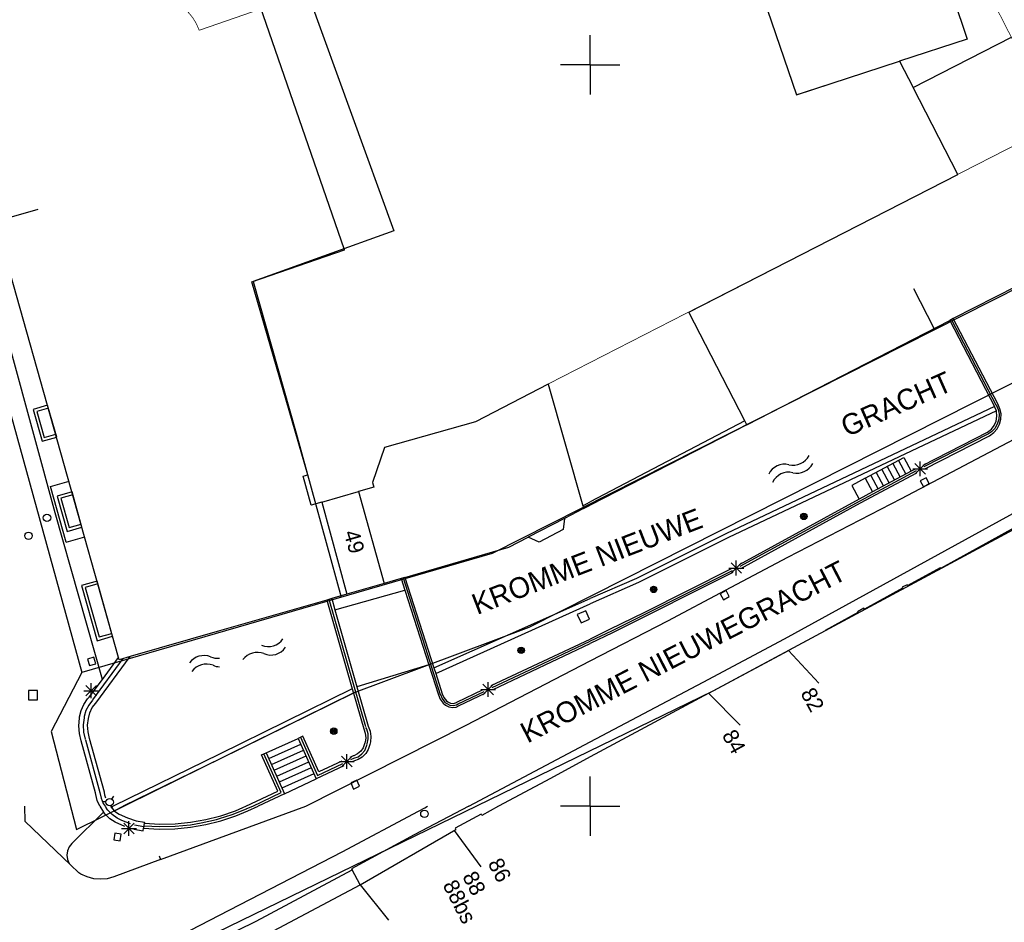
# Model space of a CAD drawing. Header units: millimetres. Extents: x 135944 to 142000, y 454200 to 456692.
# Tile 45 of 153: x 136962 to 137028, y 455792 to 455853. Entities that reach past the tile are written whole.
import ezdxf
from ezdxf.enums import TextEntityAlignment as Align

# ---------------------------------------------------------------- set-up
doc = ezdxf.new("R2010")
doc.units = ezdxf.units.MM
for name, color, linetype in [('TotaalGBKN2013_Bistad', 251, 'Continuous'), ('TotaalGBKN2013X$0$Contouren', 251, 'Continuous'), ('TotaalGBKN2013X$0$Xref', 251, 'Continuous')]:
    doc.layers.add(name, color=color, linetype=linetype)
doc.layers.add('TotaalGBKN2013X$0$PSVPORTS', color=251, linetype='Continuous', plot=False)
doc.styles.add('TotaalGBKN2013X$0$GBKN binnenstad 2009$0$Standard', font='txt')

# ---------------------------------------------------------------- blocks, each defined once
blk = doc.blocks.new('TotaalGBKN2013X$0$GBKN binnenstad 2009')
at = {"layer": 'TotaalGBKN2013_Bistad'}
for p, q in [((137020045, 455867855), (137025400, 455851714)), ((137020045, 455867855), (137025400, 455851714)), ((137008402, 455864081), (137013896, 455847979)), ((137008402, 455864081), (137013896, 455847979)), ((136983434, 455837511), (136977472, 455854732)), ((136983434, 455837511), (136977472, 455854732)), ((137000000, 455850000), (137000000, 455852000)), ((137000000, 455850000), (137000000, 455852000)), ((137000000, 455850000), (137000000, 455852000)), ((137000000, 455850000), (137000000, 455852000)), ((137025400, 455851714), (137020846, 455850235)), ((137025400, 455851714), (137020846, 455850235)), ((137021764, 455848456), (137028386, 455851851)), ((137021764, 455848456), (137028386, 455851851)), ((137000000, 455850000), (136998000, 455850000)), ((137000000, 455850000), (136998000, 455850000)), ((137000000, 455850000), (137000000, 455848000)), ((137000000, 455850000), (137000000, 455848000)), ((137000000, 455850000), (137002000, 455850000)), ((137000000, 455850000), (137000000, 455848000)), ((137000000, 455850000), (137000000, 455848000)), ((137000000, 455850000), (137002000, 455850000)), ((137013896, 455847979), (137020846, 455850235)), ((137013896, 455847979), (137020846, 455850235)), ((137020846, 455850235), (137021764, 455848456)), ((137020846, 455850235), (137021764, 455848456)), ((137024783, 455842607), (137021764, 455848456)), ((137024783, 455842607), (137021764, 455848456)), ((137006638, 455833326), (137024783, 455842607)), ((137006638, 455833326), (137024783, 455842607)), ((136959901, 455839427), (136962782, 455840267)), ((136959901, 455839427), (136962782, 455840267)), ((136968200, 455810043), (136960431, 455837619)), ((136968200, 455810043), (136960431, 455837619)), ((136977193, 455835352), (136983434, 455837511)), ((136977193, 455835352), (136983434, 455837511)), ((136980958, 455822358), (136977193, 455835352)), ((136980958, 455822358), (136977193, 455835352)), ((137023179, 455832217), (137021811, 455834887)), ((137023179, 455832217), (137021811, 455834887)), ((137028704, 455835044), (137024471, 455832882)), ((137028704, 455835044), (137024471, 455832882)), ((137010412, 455825989), (137006638, 455833326)), ((137010412, 455825989), (137006638, 455833326)), ((137010547, 455825727), (137024232, 455832758)), ((137010547, 455825727), (137024232, 455832758)), ((137024471, 455832882), (137024232, 455832758)), ((137024471, 455832882), (137024232, 455832758)), ((137024232, 455832758), (137027258, 455826959)), ((137024232, 455832758), (137027258, 455826959)), ((137024362, 455832799), (137027347, 455827077)), ((137024362, 455832799), (137027347, 455827077)), ((137027467, 455827139), (137024471, 455832882)), ((137027467, 455827139), (137024471, 455832882)), ((136963924, 455819792), (136960973, 455830599)), ((136963924, 455819792), (136960973, 455830599)), ((136997155, 455828466), (136992251, 455825912)), ((136997155, 455828466), (136992251, 455825912)), ((136997155, 455828466), (136999495, 455820268)), ((136997155, 455828466), (136999495, 455820268)), ((137027475, 455827126), (137027467, 455827139)), ((137027475, 455827126), (137027467, 455827139)), ((137027620, 455826806), (137027475, 455827126)), ((137027620, 455826806), (137027475, 455827126)), ((136963472, 455826846), (136962682, 455826620)), ((136963472, 455826846), (136962682, 455826620)), ((136962682, 455826620), (136963184, 455824865)), ((136962682, 455826620), (136963184, 455824865)), ((137027258, 455826959), (137009176, 455818403)), ((137027258, 455826959), (137009176, 455818403)), ((137027375, 455826664), (137009314, 455818119)), ((137027375, 455826664), (137009314, 455818119)), ((137027375, 455826664), (137027258, 455826959)), ((137027375, 455826664), (137027258, 455826959)), ((137027355, 455827064), (137027493, 455826757)), ((137027355, 455827064), (137027493, 455826757)), ((137027387, 455826614), (137027375, 455826664)), ((137027387, 455826614), (137027375, 455826664)), ((137027415, 455826294), (137027387, 455826614)), ((137027415, 455826294), (137027387, 455826614)), ((137027493, 455826757), (137027554, 455826427)), ((137027493, 455826757), (137027554, 455826427)), ((137027554, 455826427), (137027536, 455826091)), ((137027554, 455826427), (137027536, 455826091)), ((137027689, 455826462), (137027620, 455826806)), ((137027689, 455826462), (137027620, 455826806)), ((137027678, 455826110), (137027689, 455826462)), ((137027678, 455826110), (137027689, 455826462)), ((136992251, 455825912), (136986126, 455824186)), ((136992251, 455825912), (136986126, 455824186)), ((137010412, 455825989), (137000000, 455820534)), ((137010412, 455825989), (137000000, 455820534)), ((137010547, 455825727), (137010412, 455825989)), ((137010547, 455825727), (137010412, 455825989)), ((137027237, 455825680), (137027365, 455825976)), ((137027237, 455825680), (137027365, 455825976)), ((137027440, 455825768), (137027270, 455825478)), ((137027440, 455825768), (137027270, 455825478)), ((137027365, 455825976), (137027415, 455826294)), ((137027365, 455825976), (137027415, 455826294)), ((137027425, 455825460), (137027589, 455825771)), ((137027425, 455825460), (137027589, 455825771)), ((137027536, 455826091), (137027440, 455825768)), ((137027536, 455826091), (137027440, 455825768)), ((137027589, 455825771), (137027678, 455826110)), ((137027589, 455825771), (137027678, 455826110)), ((136963184, 455824865), (136963974, 455825091)), ((136963184, 455824865), (136963974, 455825091)), ((137010547, 455825727), (137000000, 455820303)), ((137010547, 455825727), (137000000, 455820303)), ((137020983, 455820753), (137030417, 455825733)), ((137020983, 455820753), (137030417, 455825733)), ((137022437, 455823002), (137026788, 455825226)), ((137022437, 455823002), (137026788, 455825226)), ((137026850, 455825106), (137022496, 455822880)), ((137026850, 455825106), (137022496, 455822880)), ((137026788, 455825226), (137027041, 455825425)), ((137026788, 455825226), (137027041, 455825425)), ((137027037, 455825236), (137026850, 455825106)), ((137027037, 455825236), (137026850, 455825106)), ((137026912, 455824986), (137027196, 455825193)), ((137026912, 455824986), (137027196, 455825193)), ((137027270, 455825478), (137027037, 455825236)), ((137027270, 455825478), (137027037, 455825236)), ((137027041, 455825425), (137027237, 455825680)), ((137027041, 455825425), (137027237, 455825680)), ((137027196, 455825193), (137027425, 455825460)), ((137027196, 455825193), (137027425, 455825460)), ((137022556, 455822759), (137026912, 455824986)), ((137022556, 455822759), (137026912, 455824986)), ((136986126, 455824186), (136985313, 455821834)), ((136986126, 455824186), (136985313, 455821834)), ((137018529, 455822113), (137021143, 455823513)), ((137018529, 455822113), (137021143, 455823513)), ((137020397, 455823113), (137020891, 455822191)), ((137020397, 455823113), (137020891, 455822191)), ((137020770, 455823313), (137021264, 455822391)), ((137020770, 455823313), (137021264, 455822391)), ((137021143, 455823513), (137021637, 455822591)), ((137021143, 455823513), (137021637, 455822591)), ((137021885, 455822396), (137022593, 455823104)), ((137022593, 455822396), (137021885, 455823104)), ((137021885, 455822396), (137022593, 455823104)), ((137022593, 455822396), (137021885, 455823104)), ((137022239, 455822250), (137022239, 455823250)), ((137022239, 455822250), (137022239, 455823250)), ((137021960, 455822612), (137018161, 455820576)), ((137021960, 455822612), (137018161, 455820576)), ((137018225, 455820457), (137022021, 455822486)), ((137018225, 455820457), (137022021, 455822486)), ((137021637, 455822591), (137019023, 455821191)), ((137021637, 455822591), (137019023, 455821191)), ((137019277, 455822513), (137019771, 455821591)), ((137019277, 455822513), (137019771, 455821591)), ((137019650, 455822713), (137020144, 455821791)), ((137019650, 455822713), (137020144, 455821791)), ((137020024, 455822913), (137020518, 455821991)), ((137020024, 455822913), (137020518, 455821991)), ((137021903, 455822729), (137021637, 455822591)), ((137021903, 455822729), (137021637, 455822591)), ((137021739, 455822750), (137022739, 455822750)), ((137021739, 455822750), (137022739, 455822750)), ((136963612, 455821566), (136964863, 455821917)), ((136963612, 455821566), (136964863, 455821917)), ((136980647, 455822257), (136980958, 455822358)), ((136980647, 455822257), (136980958, 455822358)), ((136981193, 455820297), (136980647, 455822257)), ((136981193, 455820297), (136980647, 455822257)), ((136985313, 455821834), (136985402, 455821524)), ((136985313, 455821834), (136985402, 455821524)), ((137018529, 455822113), (137017643, 455821638)), ((137018529, 455822113), (137017643, 455821638)), ((137018529, 455822113), (137019023, 455821191)), ((137018529, 455822113), (137019023, 455821191)), ((137018904, 455822313), (137019398, 455821391)), ((137018904, 455822313), (137019398, 455821391)), ((137022635, 455822155), (137022239, 455821941)), ((137022635, 455822155), (137022239, 455821941)), ((137022239, 455821941), (137022453, 455821545)), ((137022239, 455821941), (137022453, 455821545)), ((137022849, 455821759), (137022635, 455822155)), ((137022849, 455821759), (137022635, 455822155)), ((136964667, 455817812), (136963612, 455821566)), ((136964667, 455817812), (136963612, 455821566)), ((136981892, 455820501), (136984373, 455821224)), ((136981892, 455820501), (136984373, 455821224)), ((136985402, 455821524), (136984373, 455821224)), ((136985402, 455821524), (136984373, 455821224)), ((136984373, 455821224), (136986104, 455815023)), ((136984373, 455821224), (136986104, 455815023)), ((137017643, 455821638), (137018137, 455820716)), ((137017643, 455821638), (137018137, 455820716)), ((137019023, 455821191), (137018137, 455820716)), ((137019023, 455821191), (137018137, 455820716)), ((137022453, 455821545), (137022849, 455821759)), ((137022453, 455821545), (137022849, 455821759)), ((136965119, 455821002), (136964314, 455820777)), ((136965119, 455821002), (136964314, 455820777)), ((136964314, 455820777), (136964872, 455818786)), ((136964314, 455820777), (136964872, 455818786)), ((136981892, 455820501), (136981193, 455820297)), ((136981892, 455820501), (136981193, 455820297)), ((136981892, 455820501), (136983586, 455814298)), ((136981892, 455820501), (136983586, 455814298)), ((136999495, 455820268), (137000000, 455820534)), ((136999495, 455820268), (137000000, 455820534)), ((137018137, 455820716), (137010027, 455816281)), ((137018137, 455820716), (137010027, 455816281)), ((137018161, 455820576), (137010086, 455816161)), ((137018161, 455820576), (137010086, 455816161)), ((137010146, 455816038), (137018225, 455820457)), ((137010146, 455816038), (137018225, 455820457)), ((137013103, 455811288), (137030589, 455820903)), ((137013103, 455811288), (137030589, 455820903)), ((137013313, 455816789), (137020983, 455820753)), ((137013313, 455816789), (137020983, 455820753)), ((136967108, 455808556), (136963924, 455819792)), ((136967108, 455808556), (136963924, 455819792)), ((136999550, 455820076), (136998260, 455819411)), ((136999550, 455820076), (136998260, 455819411)), ((136999495, 455820268), (136999550, 455820076)), ((136999495, 455820268), (136999550, 455820076)), ((136999550, 455820076), (137000000, 455820303)), ((136999550, 455820076), (137000000, 455820303)), ((137031238, 455820250), (137023644, 455816044)), ((137031238, 455820250), (137023644, 455816044)), ((136998260, 455819411), (136995819, 455818153)), ((136998260, 455819411), (136995819, 455818153)), ((136998260, 455819411), (136998181, 455818655)), ((136998260, 455819411), (136998181, 455818655)), ((136964872, 455818786), (136965677, 455819011)), ((136964872, 455818786), (136965677, 455819011)), ((136998181, 455818655), (136996550, 455817815)), ((136998181, 455818655), (136996550, 455817815)), ((136964667, 455817812), (136965918, 455818163)), ((136964667, 455817812), (136965918, 455818163)), ((136994512, 455817480), (136995819, 455818153)), ((136994512, 455817480), (136995819, 455818153)), ((136996550, 455817815), (136995819, 455818153)), ((136996550, 455817815), (136995819, 455818153)), ((137009176, 455818403), (137003115, 455815367)), ((137009176, 455818403), (137003115, 455815367)), ((137009314, 455818119), (137003249, 455815081)), ((137009314, 455818119), (137003249, 455815081)), ((136987507, 455815432), (136994512, 455817480)), ((136987507, 455815432), (136994512, 455817480)), ((137009122, 455814583), (137013313, 455816789)), ((137009122, 455814583), (137013313, 455816789)), ((137009842, 455815563), (137009842, 455816563)), ((137009842, 455815563), (137009842, 455816563)), ((137009495, 455816005), (137003662, 455813070)), ((137009495, 455816005), (137003662, 455813070)), ((137009554, 455815884), (137003723, 455812950)), ((137009554, 455815884), (137003723, 455812950)), ((137009342, 455816063), (137010342, 455816063)), ((137009342, 455816063), (137010342, 455816063)), ((137009488, 455815709), (137010196, 455816417)), ((137010196, 455815709), (137009488, 455816417)), ((137009488, 455815709), (137010196, 455816417)), ((137010196, 455815709), (137009488, 455816417)), ((137023585, 455816080), (137021411, 455814893)), ((137023585, 455816080), (137021411, 455814893)), ((137023644, 455816044), (137023585, 455816080)), ((137023644, 455816044), (137023585, 455816080)), ((136987247, 455815356), (136986104, 455815023)), ((136987247, 455815356), (136986104, 455815023)), ((136987507, 455815432), (136987247, 455815356)), ((136987507, 455815432), (136987247, 455815356)), ((136987247, 455815356), (136987499, 455814571)), ((136987247, 455815356), (136987499, 455814571)), ((136987376, 455815397), (136989891, 455807548)), ((136987376, 455815397), (136989891, 455807548)), ((136987507, 455815432), (136989464, 455809325)), ((136987507, 455815432), (136989464, 455809325)), ((137003115, 455815367), (137000000, 455814004)), ((137003115, 455815367), (137000000, 455814004)), ((137009613, 455815762), (137001493, 455811686)), ((137009613, 455815762), (137001493, 455811686)), ((136966809, 455814992), (136965950, 455814752)), ((136966809, 455814992), (136965950, 455814752)), ((136965950, 455814752), (136966888, 455811415)), ((136965950, 455814752), (136966888, 455811415)), ((136982788, 455813236), (136987499, 455814571)), ((136982788, 455813236), (136987499, 455814571)), ((136986104, 455815023), (136983586, 455814298)), ((136986104, 455815023), (136983586, 455814298)), ((136987499, 455814571), (136989111, 455809539)), ((136987499, 455814571), (136989111, 455809539)), ((137003249, 455815081), (137000000, 455813645)), ((137003249, 455815081), (137000000, 455813645)), ((137005228, 455812499), (137009122, 455814583)), ((137005228, 455812499), (137009122, 455814583)), ((137009160, 455814539), (137008762, 455814329)), ((137009160, 455814539), (137008762, 455814329)), ((137009370, 455814141), (137009160, 455814539)), ((137009370, 455814141), (137009160, 455814539)), ((137021053, 455814717), (137018484, 455813286)), ((137021053, 455814717), (137018484, 455813286)), ((137021366, 455814939), (137021028, 455814773)), ((137021366, 455814939), (137021028, 455814773)), ((137021028, 455814773), (137021053, 455814717)), ((137021028, 455814773), (137021053, 455814717)), ((137021411, 455814893), (137021366, 455814939)), ((137021411, 455814893), (137021366, 455814939)), ((136982231, 455813908), (136975000, 455811827)), ((136982231, 455813908), (136975000, 455811827)), ((136982567, 455814005), (136982231, 455813908)), ((136982567, 455814005), (136982231, 455813908)), ((136982231, 455813908), (136983951, 455807923)), ((136982231, 455813908), (136983951, 455807923)), ((136984866, 455805347), (136982406, 455813933)), ((136984866, 455805347), (136982406, 455813933)), ((136983586, 455814298), (136982567, 455814005)), ((136983586, 455814298), (136982567, 455814005)), ((136982567, 455814005), (136982788, 455813236)), ((136982567, 455814005), (136982788, 455813236)), ((136989464, 455809325), (137000000, 455814004)), ((136989464, 455809325), (137000000, 455814004)), ((137008762, 455814329), (137008972, 455813931)), ((137008762, 455814329), (137008972, 455813931)), ((137008972, 455813931), (137009370, 455814141)), ((137008972, 455813931), (137009370, 455814141)), ((136982788, 455813236), (136984270, 455808062)), ((136982788, 455813236), (136984270, 455808062)), ((136989584, 455808949), (137000000, 455813645)), ((136989584, 455808949), (137000000, 455813645)), ((136999692, 455813178), (136999126, 455812926)), ((136999692, 455813178), (136999126, 455812926)), ((136999944, 455812612), (136999692, 455813178)), ((136999944, 455812612), (136999692, 455813178)), ((137018450, 455813366), (137018012, 455813121)), ((137018450, 455813366), (137018012, 455813121)), ((137018484, 455813286), (137018450, 455813366)), ((137018484, 455813286), (137018450, 455813366)), ((136999126, 455812926), (136999378, 455812360)), ((136999126, 455812926), (136999378, 455812360)), ((136999378, 455812360), (136999944, 455812612)), ((136999378, 455812360), (136999944, 455812612)), ((137000000, 455809811), (137005228, 455812499)), ((137000000, 455809811), (137005228, 455812499)), ((137003662, 455813070), (137001301, 455811927)), ((137003662, 455813070), (137001301, 455811927)), ((137003723, 455812950), (137001434, 455811807)), ((137003723, 455812950), (137001434, 455811807)), ((137018047, 455813071), (137015824, 455811862)), ((137018047, 455813071), (137015824, 455811862)), ((137018012, 455813121), (137018047, 455813071)), ((137018012, 455813121), (137018047, 455813071)), ((136975000, 455811827), (136968985, 455810096)), ((136975000, 455811827), (136968985, 455810096)), ((137001301, 455811927), (137000000, 455811279)), ((137001301, 455811927), (137000000, 455811279)), ((137015833, 455811827), (137013354, 455810499)), ((137015833, 455811827), (137013354, 455810499)), ((137015824, 455811862), (137015833, 455811827)), ((137015824, 455811862), (137015833, 455811827)), ((136966888, 455811415), (136967747, 455811655)), ((136966888, 455811415), (136967747, 455811655)), ((136993329, 455808133), (137000000, 455811279)), ((136993329, 455808133), (137000000, 455811279)), ((137001434, 455811807), (137000000, 455811126)), ((137001434, 455811807), (137000000, 455811126)), ((137001493, 455811686), (137000000, 455810979)), ((137001493, 455811686), (137000000, 455810979)), ((137007615, 455808362), (137013103, 455811288)), ((137007615, 455808362), (137013103, 455811288)), ((136993451, 455807877), (137000000, 455810979)), ((136993451, 455807877), (137000000, 455810979)), ((136995927, 455809202), (137000000, 455811126)), ((136995927, 455809202), (137000000, 455811126)), ((137007998, 455807621), (137013354, 455810499)), ((137007998, 455807621), (137013354, 455810499)), ((137013354, 455810499), (137015401, 455808306)), ((137013354, 455810499), (137015401, 455808306)), ((136966542, 455810044), (136966109, 455809921)), ((136966542, 455810044), (136966109, 455809921)), ((136966109, 455809921), (136966232, 455809488)), ((136966109, 455809921), (136966232, 455809488)), ((136966464, 455807181), (136968519, 455809962)), ((136966464, 455807181), (136968519, 455809962)), ((136966665, 455809611), (136966542, 455810044)), ((136966665, 455809611), (136966542, 455810044)), ((136966659, 455806949), (136968985, 455810096)), ((136966659, 455806949), (136968985, 455810096)), ((136967108, 455808556), (136968200, 455810043)), ((136967108, 455808556), (136968200, 455810043)), ((136968245, 455809883), (136968200, 455810043)), ((136968245, 455809883), (136968200, 455810043)), ((136968985, 455810096), (136968245, 455809883)), ((136968985, 455810096), (136968245, 455809883)), ((136966232, 455809488), (136966665, 455809611)), ((136966232, 455809488), (136966665, 455809611)), ((136989111, 455809539), (136984270, 455808062)), ((136989111, 455809539), (136984270, 455808062)), ((136989111, 455809539), (136989762, 455807507)), ((136989111, 455809539), (136989762, 455807507)), ((136989464, 455809325), (136989584, 455808949)), ((136989464, 455809325), (136989584, 455808949)), ((136991634, 455805472), (137000000, 455809811)), ((136991634, 455805472), (137000000, 455809811)), ((136993391, 455808003), (136995927, 455809202)), ((136993391, 455808003), (136995927, 455809202)), ((136966223, 455807359), (136967108, 455808556)), ((136966223, 455807359), (136967108, 455808556)), ((136989584, 455808949), (136990020, 455807588)), ((136989584, 455808949), (136990020, 455807588)), ((136965994, 455807440), (136966702, 455808148)), ((136966702, 455807440), (136965994, 455808148)), ((136965994, 455807440), (136966702, 455808148)), ((136966702, 455807440), (136965994, 455808148)), ((136966348, 455807294), (136966348, 455808294)), ((136966348, 455807294), (136966348, 455808294)), ((136983951, 455807923), (136975000, 455803523.6)), ((136983951, 455807923), (136975000, 455803523.6)), ((136983951, 455807923), (136984036, 455807627)), ((136983951, 455807923), (136984036, 455807627)), ((136984270, 455808062), (136985034, 455805395)), ((136984270, 455808062), (136985034, 455805395)), ((136991004, 455807024), (136992787, 455807876)), ((136991004, 455807024), (136992787, 455807876)), ((136992616, 455807878), (136993616, 455807878)), ((136992616, 455807878), (136993616, 455807878)), ((136992762, 455807524), (136993470, 455808232)), ((136993470, 455807524), (136992762, 455808232)), ((136992762, 455807524), (136993470, 455808232)), ((136993470, 455807524), (136992762, 455808232)), ((136993116, 455807378), (136993116, 455808378)), ((136993116, 455807378), (136993116, 455808378)), ((137000000, 455804356), (137007615, 455808362)), ((137000000, 455804356), (137007615, 455808362)), ((136962743, 455807804), (136962123, 455807804)), ((136962123, 455807804), (136962123, 455807184)), ((136962743, 455807804), (136962123, 455807804)), ((136962123, 455807804), (136962123, 455807184)), ((136962123, 455807184), (136962743, 455807184)), ((136962123, 455807184), (136962743, 455807184)), ((136962743, 455807184), (136962743, 455807804)), ((136962743, 455807184), (136962743, 455807804)), ((136965848, 455807794), (136966848, 455807794)), ((136965848, 455807794), (136966848, 455807794)), ((136965864, 455806870), (136966116, 455807238)), ((136965864, 455806870), (136966116, 455807238)), ((136966116, 455807238), (136966223, 455807359)), ((136966116, 455807238), (136966223, 455807359)), ((136966464, 455807181), (136966483, 455807206)), ((136966464, 455807181), (136966483, 455807206)), ((136984036, 455807627), (136975000, 455803185.6)), ((136984036, 455807627), (136975000, 455803185.6)), ((136984036, 455807627), (136984724, 455805233)), ((136984036, 455807627), (136984724, 455805233)), ((136989762, 455807507), (136989887, 455807212)), ((136989762, 455807507), (136989887, 455807212)), ((136989887, 455807212), (136990082, 455806957)), ((136989887, 455807212), (136990082, 455806957)), ((136989892, 455807544), (136990013, 455807266)), ((136989892, 455807544), (136990013, 455807266)), ((136990013, 455807266), (136990202, 455807029)), ((136990013, 455807266), (136990202, 455807029)), ((136990020, 455807588), (136990127, 455807333)), ((136990020, 455807588), (136990127, 455807333)), ((136990127, 455807333), (136990302, 455807120)), ((136990127, 455807333), (136990302, 455807120)), ((136991088, 455806915), (136992849, 455807747)), ((136991088, 455806915), (136992849, 455807747)), ((136991168, 455806798), (136992909, 455807621)), ((136991168, 455806798), (136992909, 455807621)), ((137007998, 455807621), (137000000, 455803327)), ((137007998, 455807621), (137000000, 455803327)), ((137008001, 455807616), (137010106, 455805479)), ((137008001, 455807616), (137010106, 455805479)), ((136965682, 455806464), (136965864, 455806870)), ((136965682, 455806464), (136965864, 455806870)), ((136966185, 455806823), (136965996, 455806450)), ((136966185, 455806823), (136965996, 455806450)), ((136966441, 455807153), (136966185, 455806823)), ((136966441, 455807153), (136966185, 455806823)), ((136966260, 455806304), (136966429, 455806652)), ((136966260, 455806304), (136966429, 455806652)), ((136966429, 455806652), (136966659, 455806949)), ((136966429, 455806652), (136966659, 455806949)), ((136990082, 455806957), (136990241, 455806819)), ((136990082, 455806957), (136990241, 455806819)), ((136990202, 455807029), (136990321, 455806928)), ((136990202, 455807029), (136990321, 455806928)), ((136990241, 455806819), (136990461, 455806700)), ((136990241, 455806819), (136990461, 455806700)), ((136990302, 455807120), (136990405, 455807038)), ((136990302, 455807120), (136990405, 455807038)), ((136990323, 455806927), (136990525, 455806822)), ((136990323, 455806927), (136990525, 455806822)), ((136990405, 455807038), (136990585, 455806950)), ((136990405, 455807038), (136990585, 455806950)), ((136990461, 455806700), (136990707, 455806657)), ((136990461, 455806700), (136990707, 455806657)), ((136990525, 455806822), (136990751, 455806794)), ((136990525, 455806822), (136990751, 455806794)), ((136990585, 455806950), (136990785, 455806938)), ((136990585, 455806950), (136990785, 455806938)), ((136990707, 455806657), (136990954, 455806693)), ((136990707, 455806657), (136990954, 455806693)), ((136990751, 455806794), (136990972, 455806844)), ((136990751, 455806794), (136990972, 455806844)), ((136990785, 455806938), (136990974, 455807004)), ((136990785, 455806938), (136990974, 455807004)), ((136990954, 455806693), (136991168, 455806798)), ((136990954, 455806693), (136991168, 455806798)), ((136990972, 455806844), (136991091, 455806909)), ((136990972, 455806844), (136991091, 455806909)), ((136990974, 455807004), (136991004, 455807024)), ((136990974, 455807004), (136991004, 455807024)), ((136991045, 455806892), (136991146, 455806940)), ((136991045, 455806892), (136991146, 455806940)), ((136965517, 455805420), (136965558, 455805932)), ((136965517, 455805420), (136965558, 455805932)), ((136965558, 455805932), (136965575, 455806031)), ((136965558, 455805932), (136965575, 455806031)), ((136965575, 455806031), (136965682, 455806464)), ((136965575, 455806031), (136965682, 455806464)), ((136965870, 455805975), (136965818, 455805488)), ((136965870, 455805975), (136965818, 455805488)), ((136965882, 455806048), (136965872, 455805985)), ((136965882, 455806048), (136965872, 455805985)), ((136965996, 455806450), (136965882, 455806048)), ((136965996, 455806450), (136965882, 455806048)), ((136966115, 455805479), (136966165, 455805929)), ((136966115, 455805479), (136966165, 455805929)), ((136966165, 455805929), (136966260, 455806304)), ((136966165, 455805929), (136966260, 455806304)), ((136965556, 455804908), (136965517, 455805420)), ((136965556, 455804908), (136965517, 455805420)), ((136965818, 455805488), (136965846, 455804999)), ((136965818, 455805488), (136965846, 455804999)), ((136966143, 455805019), (136966115, 455805479)), ((136966143, 455805019), (136966115, 455805479)), ((136980828, 455800000), (136991634, 455805472)), ((136980828, 455800000), (136991634, 455805472)), ((136984724, 455805233), (136984832, 455804939)), ((136984724, 455805233), (136984832, 455804939)), ((136984933, 455805199), (136984879, 455805314)), ((136984933, 455805199), (136984879, 455805314)), ((136985022, 455804875), (136984933, 455805199)), ((136985022, 455804875), (136984933, 455805199)), ((136985034, 455805395), (136985162, 455805063)), ((136985034, 455805395), (136985162, 455805063)), ((136965674, 455804409), (136965556, 455804908)), ((136965674, 455804409), (136965556, 455804908)), ((136965846, 455804999), (136965953, 455804521)), ((136965846, 455804999), (136965953, 455804521)), ((136965953, 455804521), (136965960, 455804500)), ((136965953, 455804521), (136965960, 455804500)), ((136966250, 455804572), (136966143, 455805019)), ((136966250, 455804572), (136966143, 455805019)), ((136967251, 455800958), (136966250, 455804572)), ((136967251, 455800958), (136966250, 455804572)), ((136978156, 455803609), (136980309, 455804582)), ((136978156, 455803609), (136980309, 455804582)), ((136980629, 455804724), (136980309, 455804582)), ((136980629, 455804724), (136980309, 455804582)), ((136980309, 455804582), (136981518, 455801849)), ((136980309, 455804582), (136981518, 455801849)), ((136980469, 455804653), (136981606, 455802084)), ((136980469, 455804653), (136981606, 455802084)), ((136981695, 455802313), (136980629, 455804724)), ((136981695, 455802313), (136980629, 455804724)), ((136984863, 455804627), (136984814, 455804317)), ((136984863, 455804627), (136984814, 455804317)), ((136984832, 455804939), (136984863, 455804627)), ((136984832, 455804939), (136984863, 455804627)), ((136984965, 455804212), (136985033, 455804540)), ((136984965, 455804212), (136985033, 455804540)), ((136985033, 455804540), (136985022, 455804875)), ((136985033, 455804540), (136985022, 455804875)), ((136985162, 455805063), (136985213, 455804711)), ((136985162, 455805063), (136985213, 455804711)), ((136985213, 455804711), (136985184, 455804357)), ((136985213, 455804711), (136985184, 455804357)), ((136966645, 455800903), (136965674, 455804409)), ((136966645, 455800903), (136965674, 455804409)), ((136965963, 455804489), (136966944, 455800930)), ((136965963, 455804489), (136966944, 455800930)), ((136978334, 455803215), (136980487, 455804188)), ((136978334, 455803215), (136980487, 455804188)), ((136984696, 455803948), (136984533, 455803711)), ((136984696, 455803948), (136984533, 455803711)), ((136984787, 455804220), (136984696, 455803948)), ((136984787, 455804220), (136984696, 455803948)), ((136984799, 455804268), (136984787, 455804220)), ((136984799, 455804268), (136984787, 455804220)), ((136984794, 455803765), (136984924, 455804047)), ((136984794, 455803765), (136984924, 455804047)), ((136984814, 455804317), (136984799, 455804268)), ((136984814, 455804317), (136984799, 455804268)), ((136984924, 455804047), (136984959, 455804188)), ((136984924, 455804047), (136984959, 455804188)), ((136985131, 455804156), (136985032, 455803839)), ((136985131, 455804156), (136985032, 455803839)), ((136985184, 455804357), (136985131, 455804156)), ((136985184, 455804357), (136985131, 455804156)), ((136991807, 455800000), (137000000, 455804356)), ((136991807, 455800000), (137000000, 455804356)), ((136975000, 455803523.6), (136967831, 455800000)), ((136975000, 455803523.6), (136967831, 455800000)), ((136977837, 455803466), (136978156, 455803609)), ((136977837, 455803466), (136978156, 455803609)), ((136978935, 455801013), (136977837, 455803466)), ((136978935, 455801013), (136977837, 455803466)), ((136979163, 455800931), (136977996, 455803537)), ((136979163, 455800931), (136977996, 455803537)), ((136978156, 455803609), (136979393, 455800846)), ((136978156, 455803609), (136979393, 455800846)), ((136978512, 455802821), (136980665, 455803794)), ((136978512, 455802821), (136980665, 455803794)), ((136978690, 455802427), (136980843, 455803400)), ((136978690, 455802427), (136980843, 455803400)), ((136983238, 455802664), (136983946, 455803372)), ((136983946, 455802664), (136983238, 455803372)), ((136983238, 455802664), (136983946, 455803372)), ((136983946, 455802664), (136983238, 455803372)), ((136983592, 455802518), (136983592, 455803518)), ((136983592, 455802518), (136983592, 455803518)), ((136984013, 455803404), (136983792, 455803300)), ((136984013, 455803404), (136983792, 455803300)), ((136983864, 455803149), (136984052, 455803237)), ((136983864, 455803149), (136984052, 455803237)), ((136984049, 455803413), (136984013, 455803404)), ((136984049, 455803413), (136984013, 455803404)), ((136984312, 455803529), (136984049, 455803413)), ((136984312, 455803529), (136984049, 455803413)), ((136984054, 455803234), (136984344, 455803345)), ((136984054, 455803234), (136984344, 455803345)), ((136984533, 455803711), (136984312, 455803529)), ((136984533, 455803711), (136984312, 455803529)), ((136984625, 455803320), (136984341, 455803148)), ((136984625, 455803320), (136984341, 455803148)), ((136984344, 455803345), (136984596, 455803526)), ((136984344, 455803345), (136984596, 455803526)), ((136984596, 455803526), (136984794, 455803765)), ((136984596, 455803526), (136984794, 455803765)), ((136984860, 455803555), (136984625, 455803320)), ((136984860, 455803555), (136984625, 455803320)), ((136985032, 455803839), (136984860, 455803555)), ((136985032, 455803839), (136984860, 455803555)), ((137000000, 455803327), (136997309, 455801882)), ((137000000, 455803327), (136997309, 455801882)), ((136975000, 455803185.6), (136968519, 455800000)), ((136975000, 455803185.6), (136968519, 455800000)), ((136978868, 455802033), (136981021, 455803006)), ((136978868, 455802033), (136981021, 455803006)), ((136979046, 455801639), (136981199, 455802612)), ((136979046, 455801639), (136981199, 455802612)), ((136983397, 455802734), (136981518, 455801849)), ((136983397, 455802734), (136981518, 455801849)), ((136981606, 455802084), (136983322, 455802892)), ((136981606, 455802084), (136983322, 455802892)), ((136983250, 455803045), (136981695, 455802313)), ((136983250, 455803045), (136981695, 455802313)), ((136983092, 455803018), (136984092, 455803018)), ((136983092, 455803018), (136984092, 455803018)), ((136984095, 455803064), (136983939, 455802990)), ((136984095, 455803064), (136983939, 455802990)), ((136984341, 455803148), (136984095, 455803064)), ((136984341, 455803148), (136984095, 455803064)), ((136979224, 455801245), (136981377, 455802218)), ((136979224, 455801245), (136981377, 455802218)), ((136997309, 455801882), (136993808, 455800000)), ((136997309, 455801882), (136993808, 455800000)), ((137000000, 455800000), (137000000, 455802000)), ((137000000, 455800000), (137000000, 455802000)), ((137000000, 455800000), (137000000, 455802000)), ((137000000, 455800000), (137000000, 455802000)), ((136979393, 455800846), (136981518, 455801849)), ((136979393, 455800846), (136981518, 455801849)), ((136984260, 455801762), (136983852, 455801572)), ((136984260, 455801762), (136983852, 455801572)), ((136983852, 455801572), (136984042, 455801164)), ((136983852, 455801572), (136984042, 455801164)), ((136984042, 455801164), (136984450, 455801354)), ((136984042, 455801164), (136984450, 455801354)), ((136984450, 455801354), (136984260, 455801762)), ((136984450, 455801354), (136984260, 455801762)), ((136966659, 455800786), (136966645, 455800903)), ((136966659, 455800786), (136966645, 455800903)), ((136966759, 455800380), (136966659, 455800786)), ((136966759, 455800380), (136966659, 455800786)), ((136966944, 455800930), (136967019, 455800551)), ((136966944, 455800930), (136967019, 455800551)), ((136967019, 455800551), (136967169, 455800195)), ((136967019, 455800551), (136967169, 455800195)), ((136967282, 455800754), (136967251, 455800958)), ((136967282, 455800754), (136967251, 455800958)), ((136967340, 455800556), (136967282, 455800754)), ((136967340, 455800556), (136967282, 455800754)), ((136967738, 455800484), (136967876, 455800692)), ((136967738, 455800484), (136967876, 455800692)), ((136976772, 455800000), (136978935, 455801013)), ((136976772, 455800000), (136978935, 455801013)), ((136977244, 455800000), (136979163, 455800931)), ((136977244, 455800000), (136979163, 455800931)), ((136979393, 455800846), (136977601, 455800000)), ((136979393, 455800846), (136977601, 455800000)), ((136961907, 455798978), (136961879, 455800000)), ((136961907, 455798978), (136961879, 455800000)), ((136966934, 455800000), (136966759, 455800380)), ((136966934, 455800000), (136966759, 455800380)), ((136966934, 455800000), (136967190, 455799612)), ((136966934, 455800000), (136967190, 455799612)), ((136967350, 455800294), (136967101, 455800311)), ((136967350, 455800294), (136967101, 455800311)), ((136967169, 455800195), (136967293, 455800000)), ((136967169, 455800195), (136967293, 455800000)), ((136967293, 455800000), (136967393, 455799844)), ((136967293, 455800000), (136967393, 455799844)), ((136967653, 455800000), (136967695, 455799933)), ((136967653, 455800000), (136967695, 455799933)), ((136967695, 455799933), (136967832, 455800000)), ((136967695, 455799933), (136967832, 455800000)), ((136967695, 455799933), (136967909, 455799700)), ((136967695, 455799933), (136967909, 455799700)), ((136967709, 455800053), (136967820, 455799828)), ((136967709, 455800053), (136967820, 455799828)), ((136967909, 455799700), (136968519, 455800000)), ((136967909, 455799700), (136968519, 455800000)), ((136975000, 455797869.7), (136980829, 455800000)), ((136976073, 455799703), (136976584, 455799912)), ((136976584, 455799912), (136976783, 455800000)), ((136976584, 455799912), (136976783, 455800000)), ((136976851, 455799850), (136977244, 455800000)), ((136976851, 455799850), (136977244, 455800000)), ((136976919, 455799699), (136977601, 455800000)), ((136991807, 455800000), (136988128, 455798072)), ((136988423, 455799674), (136988855, 455799904)), ((136988855, 455799904), (136989035, 455800000)), ((136988855, 455799904), (136989035, 455800000)), ((136993808, 455800000), (136992686, 455799386)), ((137000000, 455800000), (136998000, 455800000)), ((137000000, 455800000), (136998000, 455800000)), ((137000000, 455800000), (136998000, 455800000)), ((137000000, 455800000), (136998000, 455800000)), ((137000000, 455800000), (137002000, 455800000)), ((137000000, 455800000), (137002000, 455800000)), ((137000000, 455800000), (137002000, 455800000)), ((137000000, 455800000), (137000000, 455798000)), ((137000000, 455800000), (137000000, 455798000)), ((137000000, 455800000), (137002000, 455800000)), ((136967190, 455799612), (136965058, 455797494)), ((136967190, 455799612), (136965058, 455797494)), ((136967325, 455799438), (136967190, 455799612)), ((136967325, 455799438), (136967190, 455799612)), ((136967621, 455799156), (136967325, 455799438)), ((136967621, 455799156), (136967325, 455799438)), ((136967475, 455799733), (136967393, 455799844)), ((136967475, 455799733), (136967393, 455799844)), ((136967764, 455799438), (136967475, 455799733)), ((136967764, 455799438), (136967475, 455799733)), ((136968103, 455799204), (136967764, 455799438)), ((136968103, 455799204), (136967764, 455799438)), ((136967909, 455799700), (136968069, 455799573)), ((136967909, 455799700), (136968069, 455799573)), ((136968069, 455799573), (136968245, 455799468)), ((136968069, 455799573), (136968245, 455799468)), ((136968418, 455799049), (136968103, 455799204)), ((136968418, 455799049), (136968103, 455799204)), ((136968245, 455799468), (136968807, 455799212)), ((136968245, 455799468), (136968807, 455799212)), ((136968807, 455799212), (136969397, 455799031)), ((136968807, 455799212), (136969397, 455799031)), ((136974077, 455799107), (136975000, 455799344.8)), ((136974077, 455799107), (136975000, 455799344.8)), ((136975000, 455799173.9), (136975858, 455799447)), ((136975000, 455799344.8), (136975086, 455799367)), ((136975086, 455799367), (136976073, 455799703)), ((136975100, 455799024), (136976098, 455799358)), ((136975858, 455799447), (136976830, 455799840)), ((136976098, 455799358), (136976919, 455799699)), ((136976830, 455799840), (136976851, 455799850)), ((136976830, 455799840), (136976851, 455799850)), ((136983274, 455796929), (136988423, 455799674)), ((136992638, 455799474), (136990889, 455798516)), ((136992686, 455799386), (136992638, 455799474)), ((136964949, 455796054), (136961907, 455798978)), ((136964949, 455796054), (136961907, 455798978)), ((136967967, 455798936), (136967621, 455799156)), ((136967967, 455798936), (136967621, 455799156)), ((136968617, 455798635), (136967967, 455798936)), ((136968617, 455798635), (136967967, 455798936)), ((136969012, 455798824), (136968418, 455799049)), ((136969012, 455798824), (136968418, 455799049)), ((136968546, 455798148), (136969254, 455798856)), ((136969254, 455798148), (136968546, 455798856)), ((136968546, 455798148), (136969254, 455798856)), ((136969254, 455798148), (136968546, 455798856)), ((136968900, 455798002), (136968900, 455799002)), ((136968900, 455798002), (136968900, 455799002)), ((136969274, 455798752), (136969899, 455798638)), ((136969274, 455798752), (136969899, 455798638)), ((136969397, 455799031), (136969939, 455798935)), ((136969397, 455799031), (136969939, 455798935)), ((136969930, 455798856), (136969891, 455798528)), ((136969930, 455798856), (136969891, 455798528)), ((136969899, 455798638), (136969904, 455798637)), ((136969899, 455798638), (136969904, 455798637)), ((136969915, 455798692), (136970962, 455798634)), ((136969915, 455798692), (136970962, 455798634)), ((136969939, 455798935), (136969930, 455798856)), ((136969939, 455798935), (136969930, 455798856)), ((136969930, 455798856), (136970971, 455798799)), ((136969930, 455798856), (136970971, 455798799)), ((136970962, 455798634), (136972010, 455798656)), ((136970962, 455798634), (136972010, 455798656)), ((136970971, 455798799), (136972013, 455798822)), ((136970971, 455798799), (136972013, 455798822)), ((136971994, 455798488), (136973042, 455798588)), ((136971994, 455798488), (136973042, 455798588)), ((136972010, 455798656), (136973054, 455798758)), ((136972010, 455798656), (136973054, 455798758)), ((136972013, 455798822), (136973050, 455798925)), ((136972013, 455798822), (136973050, 455798925)), ((136973042, 455798588), (136974079, 455798767)), ((136973042, 455798588), (136974079, 455798767)), ((136973050, 455798925), (136974077, 455799107)), ((136973050, 455798925), (136974077, 455799107)), ((136973054, 455798758), (136973770, 455798875)), ((136973054, 455798758), (136973770, 455798875)), ((136973770, 455798875), (136974792, 455799111)), ((136973770, 455798875), (136974792, 455799111)), ((136974079, 455798767), (136975000, 455798998.8)), ((136974079, 455798767), (136975000, 455798998.8)), ((136974792, 455799111), (136974859, 455799129)), ((136974792, 455799111), (136974859, 455799129)), ((136974859, 455799129), (136975000, 455799173.9)), ((136974859, 455799129), (136975000, 455799173.9)), ((136975000, 455798998.8), (136975100, 455799024)), ((136967939, 455798181), (136967870, 455797736)), ((136967939, 455798181), (136967870, 455797736)), ((136968384, 455798112), (136967939, 455798181)), ((136968384, 455798112), (136967939, 455798181)), ((136968315, 455797667), (136968384, 455798112)), ((136968315, 455797667), (136968384, 455798112)), ((136968400, 455798502), (136969400, 455798502)), ((136968400, 455798502), (136969400, 455798502)), ((136969227, 455798449), (136969869, 455798339)), ((136969227, 455798449), (136969869, 455798339)), ((136969869, 455798339), (136969891, 455798528)), ((136969869, 455798339), (136969891, 455798528)), ((136969891, 455798528), (136970942, 455798468)), ((136969891, 455798528), (136970942, 455798468)), ((136970942, 455798468), (136971994, 455798488)), ((136970942, 455798468), (136971994, 455798488)), ((136988128, 455798072), (136983908, 455795794)), ((136984487, 455794709), (136990937, 455798428)), ((136990823, 455798366), (136992620, 455795924)), ((136990889, 455798516), (136990937, 455798428)), ((136964875, 455797267), (136964759, 455796999)), ((136964875, 455797267), (136964759, 455796999)), ((136965058, 455797494), (136964875, 455797267)), ((136965058, 455797494), (136964875, 455797267)), ((136967870, 455797736), (136968315, 455797667)), ((136967870, 455797736), (136968315, 455797667)), ((136971017, 455796414), (136975000, 455797869.7)), ((136971017, 455796414), (136975000, 455797869.7)), ((136964759, 455796999), (136964721, 455796709)), ((136964759, 455796999), (136964721, 455796709)), ((136964721, 455796709), (136964762, 455796420)), ((136964721, 455796709), (136964762, 455796420)), ((136970931, 455796649), (136971017, 455796414)), ((136970931, 455796649), (136971017, 455796414)), ((136975000, 455792664.2), (136983274, 455796929)), ((136964762, 455796420), (136964880, 455796153)), ((136964762, 455796420), (136964880, 455796153)), ((136964880, 455796153), (136964949, 455796054)), ((136964880, 455796153), (136964949, 455796054)), ((136965528, 455795511), (136964949, 455796054)), ((136965528, 455795511), (136964949, 455796054)), ((136971017, 455796414), (136967889, 455795233)), ((136971017, 455796414), (136967889, 455795233)), ((136965657, 455795432), (136965528, 455795511)), ((136965657, 455795432), (136965528, 455795511)), ((136966076, 455795237), (136965657, 455795432)), ((136966076, 455795237), (136965657, 455795432)), ((136966522, 455795118), (136966076, 455795237)), ((136966522, 455795118), (136966076, 455795237)), ((136967889, 455795233), (136967442, 455795115)), ((136967889, 455795233), (136967442, 455795115)), ((136977470, 455792245), (136983951, 455795713)), ((136983908, 455795794), (136983951, 455795713)), ((136984487, 455794709), (136983951, 455795713)), ((136966982, 455795077), (136966522, 455795118)), ((136966982, 455795077), (136966522, 455795118)), ((136967442, 455795115), (136966982, 455795077)), ((136967442, 455795115), (136966982, 455795077)), ((136977936, 455791218), (136984487, 455794709)), ((136984487, 455794709), (136986394, 455792326)), ((136963334, 455786651), (136975000, 455792664.2)), ((136963334, 455786651), (136975000, 455792664.2)), ((136975000, 455791036.2), (136977470, 455792245))]:
    blk.add_line(p, q, dxfattribs=at)
for centre, radius in [((136963374, 455819451), 250), ((136963374, 455819451), 250), ((137014395, 455819545), 215), ((137014395, 455819545), 215), ((137014395, 455819545), 155), ((137014395, 455819545), 155), ((137014395, 455819545), 95), ((137014395, 455819545), 95), ((137014395, 455819545), 35), ((137014395, 455819545), 35), ((136962125, 455818240), 250), ((136962125, 455818240), 250), ((137004269, 455814622), 215), ((137004269, 455814622), 215), ((137004269, 455814622), 155), ((137004269, 455814622), 155), ((137004269, 455814622), 95), ((137004269, 455814622), 95), ((137004269, 455814622), 35), ((137004269, 455814622), 35), ((136995340, 455810512), 215), ((136995340, 455810512), 215), ((136995340, 455810512), 155), ((136995340, 455810512), 155), ((136995340, 455810512), 95), ((136995340, 455810512), 95), ((136995340, 455810512), 35), ((136995340, 455810512), 35), ((136982707, 455805065), 215), ((136982707, 455805065), 215), ((136982707, 455805065), 155), ((136982707, 455805065), 155), ((136982707, 455805065), 95), ((136982707, 455805065), 95), ((136982707, 455805065), 35), ((136982707, 455805065), 35), ((136967599, 455800277), 250), ((136967599, 455800277), 250), ((136988816, 455799489), 250)]:
    blk.add_circle(centre, radius, dxfattribs=at)
for centre, radius, start, end in [((137013653.2, 455824240.9), 1239.8, 257.97245, 331.726497), ((137013653.2, 455824240.9), 1239.8, 257.97245, 331.726497), ((137013907.9, 455823697), 1239.8, 257.97245, 331.726497), ((137013907.9, 455823697), 1239.8, 257.97245, 331.726497), ((137013098.6, 455821891.9), 1174.3, 75.390025, 155.222489), ((137013098.6, 455821891.9), 1174.3, 75.390025, 155.222489), ((137013353.3, 455821348.1), 1174.3, 75.390025, 155.222489), ((137013353.3, 455821348.1), 1174.3, 75.390025, 155.222489), ((136978307.6, 455811948.8), 1174.3, 246.369544, 326.202008), ((136978307.6, 455811948.8), 1174.3, 246.369544, 326.202008), ((136978473.9, 455811371.7), 1174.3, 246.369544, 326.202008), ((136978473.9, 455811371.7), 1174.3, 246.369544, 326.202008), ((136973958.9, 455808924.2), 1239.8, 68.951969, 142.706017), ((136973958.9, 455808924.2), 1239.8, 68.951969, 142.706017), ((136974874.9, 455811157.2), 1174.3, 246.369544, 276.113877), ((136974874.9, 455811157.2), 1174.3, 246.369544, 276.113877), ((136977557.9, 455809138.8), 1239.8, 68.951969, 142.706017), ((136977557.9, 455809138.8), 1239.8, 68.951969, 142.706017), ((136974125.2, 455808347.2), 1239.8, 68.951969, 142.706017), ((136974125.2, 455808347.2), 1239.8, 68.951969, 142.706017), ((136975041.2, 455810580.1), 1174.3, 246.369544, 267.988228), ((136975041.2, 455810580.1), 1174.3, 246.369544, 267.988228)]:
    blk.add_arc(centre, radius, start, end, dxfattribs=at)
for points in [[(136964029, 455824898), (136963416, 455827037), (136962433, 455826755), (136963046, 455824616)], [(136964029, 455824898), (136963416, 455827037), (136962433, 455826755), (136963046, 455824616)], [(136965730, 455818818), (136965064, 455821194), (136964066, 455820914), (136964733, 455818538)], [(136965730, 455818818), (136965064, 455821194), (136964066, 455820914), (136964733, 455818538)], [(136967801, 455811462), (136966754, 455815184), (136965702, 455814888), (136966749, 455811166)], [(136967801, 455811462), (136966754, 455815184), (136965702, 455814888), (136966749, 455811166)]]:
    blk.add_3dface(points, dxfattribs=at)
at = {"layer": 'TotaalGBKN2013_Bistad', "style": 'TotaalGBKN2013X$0$GBKN binnenstad 2009$0$Standard'}
for s, rotation, p in [('GRACHT', 23.941992, (137020909, 455826482.6)), ('GRACHT', 23.941992, (137020909, 455826482.6)), ('KROMME NIEUWE', 21.179381, (137000030.7, 455815863.5)), ('KROMME NIEUWE', 21.179381, (137000030.7, 455815863.5))]:
    blk.add_text(s, height=1400, rotation=rotation, dxfattribs=at).set_placement(p, align=Align.CENTER)
blk.add_text('49', height=1054, rotation=286.0883, dxfattribs=at).set_placement((136984307.6, 455817091.8), align=Align.MIDDLE_RIGHT)
blk.add_text('49', height=1054, rotation=286.0883, dxfattribs=at).set_placement((136984307.6, 455817091.8), align=Align.MIDDLE_RIGHT)
blk.add_text('KROMME NIEUWEGRACHT', height=1400, rotation=27.269325, dxfattribs=at).set_placement((137006264.5, 455810422.8), align=Align.MIDDLE)
blk.add_text('KROMME NIEUWEGRACHT', height=1400, rotation=27.269325, dxfattribs=at).set_placement((137006264.5, 455810422.8), align=Align.MIDDLE)
for s, rotation, p in [('82', 298.5352, (137014609, 455807877.7)), ('82', 298.5352, (137014609, 455807877.7)), ('84', 298.5352, (137009314, 455805050.7)), ('84', 298.5352, (137009314, 455805050.7)), ('86', 297.2944, (136993534.3, 455796397.7)), ('88', 297.2944, (136991819.3, 455795511.7)), ('88bs', 297.2944, (136990493.3, 455794932.7))]:
    blk.add_text(s, height=1054, rotation=rotation, dxfattribs=at).set_placement(p, align=Align.MIDDLE_LEFT)

msp = doc.modelspace()

# ---------------------------------------------------------------- linework, layer by layer
at = {"layer": 'TotaalGBKN2013X$0$Contouren'}
for p, q in [((136976.181, 455867.984), (136986.753, 455838.797)), ((136954.883, 455848.35), (136965.715, 455809.026)), ((136986.753, 455838.797), (136977.268, 455835.379)), ((136977.268, 455835.379), (136980.167, 455825.148)), ((137042.487, 455826.159), (137008.27, 455807.77)), ((136980.167, 455825.148), (136983.197, 455814.097)), ((137008.27, 455807.77), (136965.51, 455786.968))]:
    msp.add_line(p, q, dxfattribs=at)
msp.add_lwpolyline([(137093.989, 455956.468), (137097.392, 455951.053), (137110.591, 455919.392), (137104.522, 455902.711), (137097.272, 455892.952), (137088.998, 455881.773), (137065.326, 455856.436), (137057.369, 455850.468), (137046.886, 455844.097), (136993.388, 455817.053), (136965.715, 455809.026), (136963.654, 455805.046), (136965.367, 455798.444), (136984.029, 455807.653), (136995.887, 455812.074), (137049.385, 455839.118), (137057.93, 455844.192), (137069.271, 455852.664), (137092.943, 455878.001), (137110.492, 455900.987), (137116.154, 455917.253), (137101.914, 455951.409), (137076.928, 455991.039)], dxfattribs=at)
at = {"layer": 'TotaalGBKN2013X$0$PSVPORTS', "const_width": 0.05}
for points in [[(137020.045, 455867.855), (137025.4, 455851.714), (137020.846, 455850.235), (137013.896, 455847.979), (137008.402, 455864.081)], [(136973.63, 455852.318), (136977.807, 455853.765), (136983.434, 455837.511), (136977.193, 455835.352), (136980.958, 455822.358), (136980.647, 455822.257), (136981.193, 455820.297), (136985.402, 455821.524), (136985.313, 455821.834), (136986.126, 455824.186), (136992.251, 455825.912), (136997.154, 455828.468), (137006.638, 455833.326), (137024.783, 455842.607), (137030.68, 455845.623), (137029.08, 455848.76), (137029.781, 455849.118), (137027.27, 455854.038)]]:
    msp.add_lwpolyline(points, dxfattribs=at)
msp.add_lwpolyline([(136971.201, 455854.49, -0.262557), (136973.63, 455852.318)], format="xyb", dxfattribs=at)

# ---------------------------------------------------------------- block references
at = {"layer": 'TotaalGBKN2013X$0$Xref', "xscale": 0.0009999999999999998, "yscale": 0.0009999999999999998, "zscale": 0.0009999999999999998}
msp.add_blockref('TotaalGBKN2013X$0$GBKN binnenstad 2009', (0, 0), dxfattribs=at)

doc.saveas('drawing.dxf')
